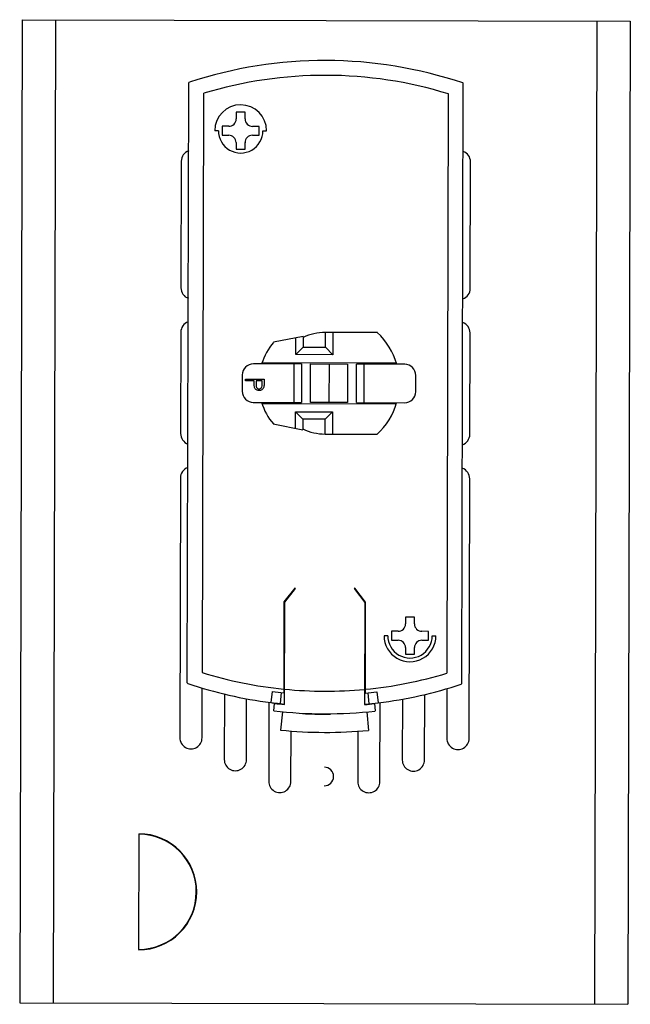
# Model space of a CAD drawing. Header units: millimetres. Extents: x 85 to 195, y -473 to -209.
# Tile 1 of 6: x 98 to 180, y -473 to -340. Entities that reach past the tile are written whole.
import ezdxf

# ---------------------------------------------------------------- set-up
doc = ezdxf.new("R2010")
doc.units = ezdxf.units.MM

msp = doc.modelspace()

# ---------------------------------------------------------------- linework, layer by layer
at = {"color": 7, "linetype": 'Continuous', "lineweight": 25}
for p, q in [((98.39, -339.92), (98.06, -472.42)), ((98.39, -339.92), (180.38, -340.12)), ((102.89, -339.93), (102.56, -472.43)), ((175.88, -340.11), (175.56, -472.61)), ((180.38, -340.12), (180.06, -472.62)), ((120.66, -429.3), (120.86, -348.45)), ((157.66, -429.39), (157.86, -348.54)), ((122.86, -349.84), (122.67, -427.92)), ((155.67, -428), (155.86, -349.92)), ((127.25, -352.39), (127.25, -353.29)), ((128.45, -352.39), (127.25, -352.39)), ((128.45, -353.29), (128.45, -352.39)), ((126.25, -354.29), (125.35, -354.29)), ((125.35, -354.29), (125.35, -355.49)), ((130.35, -354.3), (129.45, -354.3)), ((130.35, -355.5), (130.35, -354.3)), ((124.85, -354.89), (124.35, -354.88)), ((125.35, -355.49), (126.25, -355.49)), ((129.45, -355.5), (130.35, -355.5)), ((130.85, -354.9), (131.35, -354.9)), ((127.24, -356.49), (127.24, -357.39)), ((128.44, -357.39), (128.44, -356.49)), ((127.24, -357.39), (128.44, -357.39)), ((119.84, -359), (119.8, -376.05)), ((158.8, -376.15), (158.84, -359.1)), ((119.78, -382.05), (119.75, -395.69)), ((146.28, -382.09), (139.28, -382.07)), ((139.28, -384.07), (139.28, -382.07)), ((140.28, -382.07), (140.27, -385.07)), ((158.75, -395.79), (158.78, -382.15)), ((136.28, -382.64), (132.28, -383.4)), ((135.27, -385.06), (135.28, -382.83)), ((136.28, -382.64), (136.28, -384.06)), ((135.27, -385.06), (136.28, -384.06)), ((136.28, -384.06), (139.28, -384.07)), ((140.27, -385.07), (139.28, -384.07)), ((148.86, -386.19), (130.72, -386.15)), ((132.88, -386.16), (132.81, -386.31)), ((140.27, -385.07), (135.27, -385.06)), ((135.27, -386.16), (135.27, -386.31)), ((136.07, -386.31), (129.57, -386.3)), ((135.06, -391.51), (135.07, -386.31)), ((136.07, -386.31), (136.06, -391.51)), ((137.26, -391.52), (137.27, -386.32)), ((137.27, -386.32), (142.27, -386.33)), ((139.77, -386.32), (139.76, -391.52)), ((142.27, -386.33), (142.26, -391.53)), ((143.46, -391.53), (143.47, -386.33)), ((149.97, -386.35), (143.47, -386.33)), ((144.27, -386.33), (144.27, -386.18)), ((144.47, -386.33), (144.46, -391.53)), ((146.79, -386.34), (146.73, -386.19)), ((128.07, -387.79), (128.06, -389.99)), ((128.51, -388.36), (131.01, -388.37)), ((128.51, -388.59), (128.51, -388.36)), ((129.67, -388.59), (128.51, -388.59)), ((129.67, -388.77), (129.67, -388.59)), ((129.92, -388.59), (129.92, -389.03)), ((130.76, -388.59), (129.92, -388.59)), ((130.76, -389.05), (130.76, -388.59)), ((131.01, -388.37), (131.01, -388.86)), ((151.46, -390.05), (151.47, -387.85)), ((129.56, -391.5), (136.06, -391.51)), ((130.71, -391.65), (148.84, -391.69)), ((132.79, -391.51), (132.86, -391.66)), ((136.25, -393.76), (135.25, -392.76)), ((135.25, -392.76), (140.25, -392.77)), ((135.25, -394.99), (135.25, -392.76)), ((135.26, -391.51), (135.26, -391.66)), ((142.26, -391.53), (137.26, -391.52)), ((139.25, -393.77), (140.25, -392.77)), ((140.25, -392.77), (140.25, -395.77)), ((143.46, -391.53), (149.96, -391.55)), ((144.26, -391.68), (144.26, -391.53)), ((146.72, -391.69), (146.78, -391.54)), ((139.25, -393.77), (136.25, -393.76)), ((136.25, -393.76), (136.25, -395.19)), ((139.25, -395.77), (139.25, -393.77)), ((132.25, -394.4), (136.25, -395.19)), ((139.25, -395.77), (146.25, -395.79)), ((119.73, -401.69), (119.65, -436.69)), ((158.65, -436.79), (158.73, -401.79)), ((135.16, -416.52), (133.69, -418.4)), ((133.79, -418.44), (135.24, -416.58)), ((135.24, -416.58), (135.16, -416.52)), ((143.24, -416.54), (143.16, -416.6)), ((143.16, -416.6), (144.59, -418.46)), ((144.69, -418.43), (143.24, -416.54)), ((133.69, -418.4), (133.66, -430.64)), ((133.76, -432.21), (133.79, -418.44)), ((144.59, -418.46), (144.56, -432.23)), ((144.66, -430.67), (144.69, -418.43)), ((150.09, -420.45), (150.08, -421.35)), ((151.29, -420.45), (150.09, -420.45)), ((151.28, -421.35), (151.29, -420.45)), ((147.68, -422.94), (147.18, -422.94)), ((148.18, -422.34), (148.18, -423.54)), ((149.08, -422.35), (148.18, -422.34)), ((153.18, -422.36), (152.28, -422.35)), ((153.18, -423.56), (153.18, -422.36)), ((153.68, -422.96), (154.18, -422.96)), ((148.18, -423.54), (149.08, -423.55)), ((150.08, -424.55), (150.07, -425.45)), ((151.27, -425.45), (151.28, -424.55)), ((152.28, -423.55), (153.18, -423.56)), ((150.07, -425.45), (151.27, -425.45)), ((122.65, -436.7), (122.66, -430.01)), ((125.66, -430.81), (125.64, -439.63)), ((132.12, -430.47), (131.93, -431.95)), ((133.33, -430.61), (133.17, -432.1)), ((133.66, -430.14), (133.76, -430.15)), ((133.66, -430.64), (133.76, -430.65)), ((144.56, -430.18), (144.66, -430.17)), ((144.56, -430.68), (144.66, -430.67)), ((145, -430.64), (145.15, -432.13)), ((146.21, -430.5), (146.39, -431.99)), ((152.64, -439.7), (152.66, -430.88)), ((155.66, -430.09), (155.65, -436.78)), ((128.64, -439.64), (128.66, -431.45)), ((131.66, -431.92), (131.63, -442.58)), ((132.31, -433.06), (132.42, -432.07)), ((133.17, -432.1), (133.76, -432.16)), ((144.56, -432.18), (145.15, -432.13)), ((145.15, -432.13), (146.39, -431.99)), ((145.89, -432.1), (146, -433.09)), ((146.63, -442.61), (146.66, -431.96)), ((149.66, -431.5), (149.64, -439.69)), ((133.47, -433.19), (133.23, -435.67)), ((136.19, -433.39), (136.19, -433.49)), ((139.92, -433.47), (139.92, -433.57)), ((144.84, -433.21), (145.07, -435.7)), ((134.63, -442.58), (134.65, -435.8)), ((143.65, -435.82), (143.63, -442.61)), ((114.11, -449.69), (114.08, -465.22)), ((98.06, -472.42), (180.06, -472.62))]:
    msp.add_line(p, q, dxfattribs=at)
for centre, radius, start, end in [((139.23, -403.96), 58.54, 71.5072, 108.21), ((139.23, -403.96), 56.54, 72.8916, 106.8256), ((120.96, -348.45), 0.1, 108.21, 179.8586), ((157.76, -348.54), 0.1, 359.8586, 71.5072), ((127.85, -354.89), 3.5, 359.8586, 179.8586), ((126.25, -353.29), 1, 269.8586, 359.8586), ((129.45, -353.3), 1, 179.8586, 269.8586), ((127.85, -354.89), 3, 179.8586, 359.8586), ((126.24, -356.49), 1, 359.8586, 89.8586), ((129.44, -356.5), 1, 89.8586, 179.8586), ((121.34, -359.01), 1.5, 109.3298, 179.8586), ((157.34, -359.09), 1.5, 359.8586, 70.3874), ((121.3, -376.06), 1.5, 179.8586, 250.3874), ((157.3, -376.14), 1.5, 289.3298, 359.8586), ((121.28, -382.06), 1.5, 109.3298, 179.8586), ((157.28, -382.14), 1.5, 359.8586, 70.3874), ((139.26, -388.92), 6.85, 89.8586, 115.8322), ((139.94, -388.92), 9.32, 16.0566, 47.1612), ((138.83, -388.92), 8.56, 139.8924, 162.1817), ((138.83, -388.92), 7.56, 158.5349, 159.7499), ((129.57, -387.8), 1.5, 89.8586, 179.8586), ((139.94, -388.92), 8.32, 18.0676, 19.1585), ((149.97, -387.85), 1.5, 359.8586, 89.8586), ((129.56, -390), 1.5, 179.8586, 269.8586), ((149.96, -390.05), 1.5, 269.8586, 359.8586), ((138.83, -388.92), 8.56, 197.5355, 219.8248), ((138.83, -388.92), 7.56, 199.9673, 201.1823), ((139.94, -388.92), 9.32, 312.556, 343.6606), ((139.94, -388.92), 8.32, 340.5587, 341.6496), ((139.26, -388.92), 6.85, 243.885, 269.8586), ((121.25, -395.7), 1.5, 179.8586, 250.3874), ((157.25, -395.79), 1.5, 289.3298, 359.8586), ((121.23, -401.7), 1.5, 109.3298, 179.8586), ((157.23, -401.79), 1.5, 359.8586, 70.3874), ((149.08, -421.35), 1, 269.8586, 359.8586), ((152.28, -421.35), 1, 179.8586, 269.8586), ((150.68, -422.95), 3.5, 179.8586, 359.8586), ((150.68, -422.95), 3, 179.8586, 359.8586), ((149.08, -424.55), 1, 359.8586, 89.8586), ((152.28, -424.55), 1, 89.8586, 179.8586), ((139.3, -373.88), 56.54, 252.8916, 264.2764), ((139.3, -373.88), 56.54, 275.4408, 286.8256), ((120.76, -429.3), 0.1, 179.8586, 251.5072), ((139.3, -373.88), 58.54, 251.5072, 262.7629), ((139.3, -373.88), 58.54, 276.9544, 288.21), ((157.56, -429.39), 0.1, 288.21, 359.8586), ((139.3, -373.88), 57.04, 262.7629, 264.3255), ((139.3, -373.88), 56.54, 264.3782, 275.339), ((139.3, -373.88), 57.04, 275.3917, 276.9543), ((139.3, -373.88), 58.59, 263.2583, 264.5705), ((139.3, -373.88), 58.59, 275.1467, 276.4589), ((139.3, -373.88), 59.59, 263.2583, 276.4589), ((139.3, -373.88), 62.09, 264.3857, 275.3315), ((121.15, -436.7), 1.5, 179.8586, 359.8586), ((157.15, -436.79), 1.5, 179.8586, 359.8586), ((127.14, -439.64), 1.5, 179.8586, 359.8586), ((151.14, -439.7), 1.5, 179.8586, 359.8586), ((139.13, -441.92), 1.25, 269.8586, 89.8586), ((133.13, -442.58), 1.5, 179.8586, 359.8586), ((145.13, -442.61), 1.5, 179.8586, 359.8586), ((114.1, -457.46), 7.82, 269.8586, 89.8586), ((114.1, -457.46), 7.77, 269.8586, 89.8586)]:
    msp.add_arc(centre, radius, start, end, dxfattribs=at)
for points, knots in [([(129.71, -389.4), (129.69, -389.29), (129.67, -389.07), (129.67, -388.86), (129.67, -388.77)], [0, 0, 0, 0, 0.559694, 1, 1, 1, 1]), ([(130.34, -389.9), (130.26, -389.9), (130.09, -389.89), (129.89, -389.76), (129.76, -389.59), (129.72, -389.47), (129.71, -389.4)], [0, 0, 0, 0, 0.2800989, 0.5593238, 0.7794579, 1, 1, 1, 1]), ([(129.92, -389.03), (129.92, -389.18), (129.91, -389.37), (130.04, -389.56), (130.15, -389.65), (130.26, -389.67), (130.34, -389.68)], [0, 0, 0, 0, 0.4997206, 0.6253498, 0.7510825, 1, 1, 1, 1]), ([(130.34, -389.68), (130.41, -389.67), (130.52, -389.65), (130.63, -389.56), (130.76, -389.38), (130.76, -389.2), (130.76, -389.05)], [0, 0, 0, 0, 0.248969, 0.374729, 0.500383, 1, 1, 1, 1]), ([(130.97, -389.43), (130.95, -389.5), (130.89, -389.66), (130.72, -389.81), (130.53, -389.89), (130.4, -389.9), (130.34, -389.9)], [0, 0, 0, 0, 0.2797054, 0.5593809, 0.7795086, 1, 1, 1, 1]), ([(131.01, -388.86), (131.01, -388.97), (131.01, -389.16), (130.99, -389.34), (130.97, -389.43)], [0, 0, 0, 0, 0.560314, 1, 1, 1, 1]), ([(131.93, -431.95), (132.16, -431.98), (132.57, -432.03), (132.99, -432.08), (133.17, -432.1)], [0, 0, 0, 0, 0.56, 1, 1, 1, 1]), ([(139.92, -433.57), (139.22, -433.57), (137.98, -433.57), (136.74, -433.51), (136.19, -433.49)], [0, 0, 0, 0, 0.559997, 1, 1, 1, 1])]:
    msp.add_open_spline(points, degree=3, knots=knots, dxfattribs=at)

doc.saveas('drawing.dxf')
